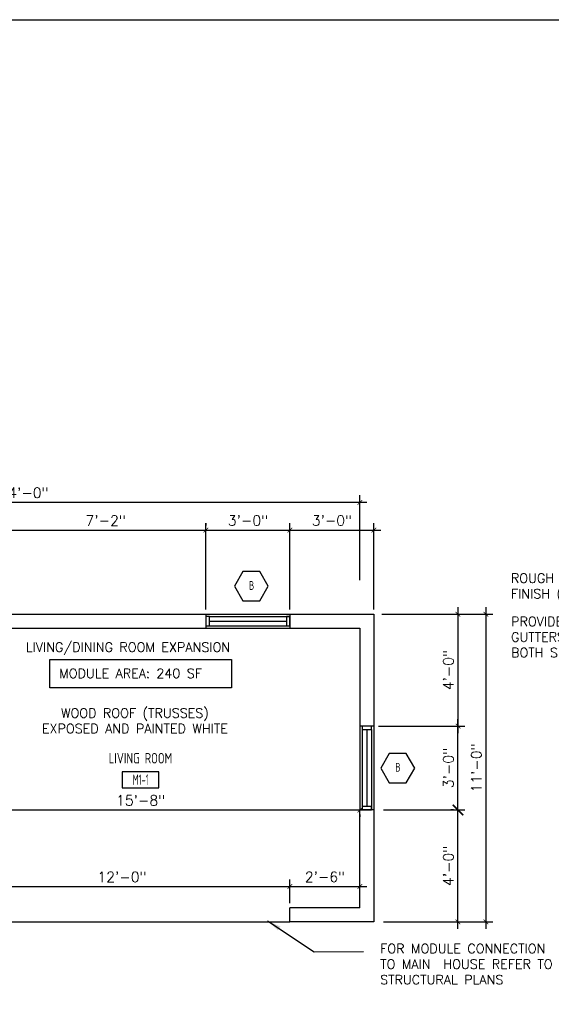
# Model space of a CAD drawing. Header units: inches. Extents: x -3803 to 30266, y -3756 to 4522.
# Tile 24 of 45: x 26828 to 27056, y 2819 to 3242. Entities that reach past the tile are written whole.
import ezdxf
from ezdxf.enums import TextEntityAlignment as Align

# ---------------------------------------------------------------- set-up
doc = ezdxf.new("R2010")
doc.units = ezdxf.units.IN
doc.header["$LTSCALE"] = 0.011
doc.header["$MEASUREMENT"] = 0
doc.header["$PDMODE"] = 1
doc.layers.get('0').update_dxf_attribs({"linetype": 'CONTINUOUS'})
doc.layers.get('Defpoints').update_dxf_attribs({"linetype": 'CONTINUOUS'})
for name, color, linetype in [('a-door', 2, 'CONTINUOUS'), ('G-SYMB', 1, 'CONTINUOUS'), ('TEXT', 2, 'CONTINUOUS'), ('Walls', 5, 'CONTINUOUS')]:
    doc.layers.add(name, color=color, linetype=linetype)
doc.layers.add('DIM', color=4, linetype='CONTINUOUS', lineweight=13)
doc.styles.add('MED', font='archstyl.shx', dxfattribs={"width": 0.8, "height": 0.125})
doc.styles.add('ROMANS', font='romans.shx')
doc.styles.add('SMA', font='archstyl.shx', dxfattribs={"width": 0.8, "height": 0.0625})
doc.dimstyles.new('ANGEL', dxfattribs={"dimtxt": 4.375, "dimasz": 2, "dimexe": 3, "dimexo": 2, "dimgap": 1.5, "dimtad": 1, "dimdec": 0, "dimzin": 3, "dimdsep": 46, "dimlunit": 4, "dimtxsty": 'ROMANS', "dimblk": 'ARCHTICK', "dimcen": 0, "dimdle": 3, "dimclrd": 4, "dimclre": 4, "dimclrt": 2, "dimadec": 0, "dimazin": 0, "dimtfac": 1, "dimtdec": 0, "dimtmove": 1, "dimatfit": 3, "dimfxl": 1, "dimfrac": 2, "dimtolj": 1, "dimtzin": 0, "dimarcsym": 0})
doc.dimstyles.new('Copy of STANDARD', dxfattribs={"dimtxt": 8, "dimasz": 3, "dimexe": 3, "dimexo": 3, "dimgap": 3, "dimtad": 1, "dimrnd": 1, "dimzin": 3, "dimdsep": 46, "dimlunit": 4, "dimtxsty": 'Standard', "dimblk": 'ARCHTICK', "dimcen": 3, "dimdle": 3, "dimadec": 0, "dimazin": 0, "dimtfac": 1, "dimtix": 1, "dimtofl": 0, "dimtmove": 1, "dimatfit": 3, "dimfxl": 3, "dimtolj": 1, "dimtzin": 0, "dimlwd": -1, "dimlwe": -1, "dimarcsym": 0})

# ---------------------------------------------------------------- blocks, each defined once
blk = doc.blocks.new('AINC-WINID')
at = {"layer": 'G-SYMB', "linetype": 'Continuous'}
blk.add_lwpolyline([(0.2577038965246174, 20.26712014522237), (0.1674929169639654, 20.42337014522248), (-0.01292904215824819, 20.42337014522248), (-0.1031400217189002, 20.26712014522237), (-0.01292904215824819, 20.11087014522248), (0.1674929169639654, 20.11087014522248)], close=True, dxfattribs=at)
at = {"layer": 'G-SYMB', "color": 4, "linetype": 'Continuous', "style": 'SMA', "width": 0.75}
blk.add_attdef('WNUM', text='', height=0.09375, dxfattribs=at).set_placement((0.07928445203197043, 20.27531187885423), align=Align.MIDDLE)
blk = doc.blocks.new('_ArchTick')
at = {"color": 0, "linetype": 'ByBlock', "const_width": 0.15}
blk.add_lwpolyline([(-0.5, -0.5), (0.5, 0.5)], dxfattribs=at)
blk = doc.blocks.new('*D407')
at = {"layer": 'Defpoints', "color": 0, "ltscale": 10, "transparency": 16777216}
for p in [(42.0000028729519, 245.481821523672), (42.11877584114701, 113.4818215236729), (54.00000287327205, 113.4818215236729)]:
    blk.add_point(p, dxfattribs=at)
at = {"layer": 'DIM', "color": 4, "lineweight": -2, "ltscale": 10, "transparency": 16777216}
for p, q in [((44.0000028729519, 245.481821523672), (57.00000287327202, 245.481821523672)), ((54.00000287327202, 248.481821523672), (54.00000287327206, 110.4818215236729)), ((44.11877584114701, 113.4818215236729), (57.00000287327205, 113.4818215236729))]:
    blk.add_line(p, q, dxfattribs=at)
at = {"layer": 'DIM', "color": 4, "lineweight": -2, "ltscale": 10, "transparency": 16777216, "xscale": 2, "yscale": 2, "zscale": 2}
for p, rotation in [((54.00000287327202, 245.481821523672), 90), ((54.00000287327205, 113.4818215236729), 270)]:
    blk.add_blockref('_ArchTick', p, dxfattribs=dict(at, rotation=rotation))
at = {"layer": 'DIM', "color": 2, "ltscale": 10, "transparency": 16777216, "insert": (49.89583620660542, 179.4818215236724), "char_height": 4.375, "attachment_point": 5, "rotation": 90, "style": 'ROMANS'}
blk.add_mtext('\\A1;11\'-0"', dxfattribs=at)
blk = doc.blocks.new('*D408')
at = {"layer": 'Defpoints', "color": 0, "ltscale": 10, "transparency": 16777216}
for p in [(8.090354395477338, 161.481821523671), (42.0117038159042, 161.481821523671), (8.0903543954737, 113.4818215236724)]:
    blk.add_point(p, dxfattribs=at)
at = {"layer": 'DIM', "color": 4, "lineweight": -2, "ltscale": 10, "transparency": 16777216}
for p, q in [((10.09035439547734, 161.481821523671), (45.0117038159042, 161.481821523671)), ((42.01170381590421, 110.4818215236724), (42.0117038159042, 164.481821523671)), ((10.0903543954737, 113.4818215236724), (45.01170381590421, 113.4818215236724))]:
    blk.add_line(p, q, dxfattribs=at)
at = {"layer": 'DIM', "color": 4, "lineweight": -2, "ltscale": 10, "transparency": 16777216, "xscale": 2, "yscale": 2, "zscale": 2}
for p, rotation in [((42.0117038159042, 161.481821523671), 90), ((42.01170381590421, 113.4818215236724), 270)]:
    blk.add_blockref('_ArchTick', p, dxfattribs=dict(at, rotation=rotation))
at = {"layer": 'DIM', "color": 2, "ltscale": 10, "transparency": 16777216, "insert": (37.90753714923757, 137.4818215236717), "char_height": 4.375, "attachment_point": 5, "rotation": 90, "style": 'ROMANS'}
blk.add_mtext('\\A1;4\'-0"', dxfattribs=at)
blk = doc.blocks.new('*D409')
at = {"layer": 'Defpoints', "color": 0, "ltscale": 10, "transparency": 16777216}
for p in [(6.000002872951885, 197.4818215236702), (42.01170381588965, 197.4818215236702), (42.04143663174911, 161.481821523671)]:
    blk.add_point(p, dxfattribs=at)
at = {"layer": 'DIM', "color": 4, "lineweight": -2, "ltscale": 10, "transparency": 16777216}
for p, q in [((42.01170381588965, 158.481821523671), (42.01170381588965, 200.4818215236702)), ((8.000002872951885, 197.4818215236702), (45.01170381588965, 197.4818215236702)), ((40.04143663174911, 161.481821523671), (39.01170381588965, 161.481821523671))]:
    blk.add_line(p, q, dxfattribs=at)
at = {"layer": 'DIM', "color": 4, "lineweight": -2, "ltscale": 10, "transparency": 16777216, "xscale": 2, "yscale": 2, "zscale": 2}
for p, rotation in [((42.01170381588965, 197.4818215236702), 90), ((42.01170381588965, 161.481821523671), 270)]:
    blk.add_blockref('_ArchTick', p, dxfattribs=dict(at, rotation=rotation))
at = {"layer": 'DIM', "color": 2, "ltscale": 10, "transparency": 16777216, "insert": (37.90753714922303, 179.4818215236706), "char_height": 4.375, "attachment_point": 5, "rotation": 90, "style": 'ROMANS'}
blk.add_mtext('\\A1;3\'-0"', dxfattribs=at)
blk = doc.blocks.new('*D410')
at = {"layer": 'Defpoints', "color": 0, "ltscale": 10, "transparency": 16777216}
for p in [(7.412455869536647, 245.481821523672), (7.412455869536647, 197.4818215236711), (42.0117038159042, 197.4818215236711)]:
    blk.add_point(p, dxfattribs=at)
at = {"layer": 'DIM', "color": 4, "lineweight": -2, "ltscale": 10, "transparency": 16777216}
for p, q in [((9.412455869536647, 245.481821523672), (45.01170381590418, 245.481821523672)), ((42.01170381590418, 248.481821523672), (42.0117038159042, 194.4818215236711)), ((9.412455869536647, 197.4818215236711), (45.0117038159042, 197.4818215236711))]:
    blk.add_line(p, q, dxfattribs=at)
at = {"layer": 'DIM', "color": 4, "lineweight": -2, "ltscale": 10, "transparency": 16777216, "xscale": 2, "yscale": 2, "zscale": 2}
for p, rotation in [((42.01170381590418, 245.481821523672), 90), ((42.0117038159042, 197.4818215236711), 270)]:
    blk.add_blockref('_ArchTick', p, dxfattribs=dict(at, rotation=rotation))
at = {"layer": 'DIM', "color": 2, "ltscale": 10, "transparency": 16777216, "insert": (37.90753714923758, 221.4818215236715), "char_height": 4.375, "attachment_point": 5, "rotation": 90, "style": 'ROMANS'}
blk.add_mtext('\\A1;4\'-0"', dxfattribs=at)
blk = doc.blocks.new('*D412')
at = {"layer": 'Defpoints', "color": 0, "transparency": 16777216}
for p in [(2.872951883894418e-06, 293.4818215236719), (2.872951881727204e-06, 258.0885292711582), (-287.9999971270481, 245.4818215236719)]:
    blk.add_point(p, dxfattribs=at)
at = {"layer": 'DIM', "color": 4, "lineweight": -2, "transparency": 16777216}
for p, q in [((-287.9999971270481, 247.4818215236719), (-287.9999971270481, 296.4818215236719)), ((2.872951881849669e-06, 260.0885292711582), (2.872951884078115e-06, 296.4818215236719)), ((-290.9999971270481, 293.4818215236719), (3.000002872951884, 293.4818215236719))]:
    blk.add_line(p, q, dxfattribs=at)
at = {"layer": 'DIM', "color": 4, "lineweight": -2, "transparency": 16777216, "xscale": 2, "yscale": 2, "zscale": 2, "rotation": 180}
blk.add_blockref('_ArchTick', (-287.9999971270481, 293.4818215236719), dxfattribs=at)
at = {"layer": 'DIM', "color": 4, "lineweight": -2, "transparency": 16777216, "xscale": 2, "yscale": 2, "zscale": 2}
blk.add_blockref('_ArchTick', (2.872951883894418e-06, 293.4818215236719), dxfattribs=at)
at = {"layer": 'DIM', "color": 2, "transparency": 16777216, "insert": (-143.9999971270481, 297.5859881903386), "char_height": 4.375, "attachment_point": 5, "style": 'ROMANS'}
blk.add_mtext('\\A1;24\'-0"', dxfattribs=at)
blk = doc.blocks.new('*D415')
at = {"layer": 'Defpoints', "color": 0, "ltscale": 10, "transparency": 16777216}
for p in [(-187.9999971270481, 161.4818215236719), (2.872951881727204e-06, 161.4818215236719), (2.872951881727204e-06, 161.4818215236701)]:
    blk.add_point(p, dxfattribs=at)
at = {"layer": 'DIM', "color": 4, "lineweight": -2, "ltscale": 10, "transparency": 16777216}
for p, q in [((-190.9999971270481, 161.4818215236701), (3.000002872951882, 161.4818215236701)), ((-187.9999971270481, 159.4818215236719), (-187.9999971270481, 158.4818215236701)), ((2.872951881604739e-06, 159.4818215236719), (2.872951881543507e-06, 158.4818215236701))]:
    blk.add_line(p, q, dxfattribs=at)
at = {"layer": 'DIM', "color": 4, "lineweight": -2, "ltscale": 10, "transparency": 16777216, "xscale": 2, "yscale": 2, "zscale": 2, "rotation": 180}
blk.add_blockref('_ArchTick', (-187.9999971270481, 161.4818215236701), dxfattribs=at)
at = {"layer": 'DIM', "color": 4, "lineweight": -2, "ltscale": 10, "transparency": 16777216, "xscale": 2, "yscale": 2, "zscale": 2}
blk.add_blockref('_ArchTick', (2.872951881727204e-06, 161.4818215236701), dxfattribs=at)
at = {"layer": 'DIM', "color": 2, "ltscale": 10, "transparency": 16777216, "insert": (-93.99999712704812, 165.5859881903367), "char_height": 4.375, "attachment_point": 5, "style": 'ROMANS'}
blk.add_mtext('\\A1;15\'-8"', dxfattribs=at)
blk = doc.blocks.new('*D416')
at = {"layer": 'Defpoints', "color": 0, "transparency": 16777216}
for p in [(-29.99999712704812, 128.6456505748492), (-173.9999971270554, 119.4818215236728), (-29.99999712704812, 119.4818215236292)]:
    blk.add_point(p, dxfattribs=at)
at = {"layer": 'DIM', "color": 4, "lineweight": -2, "transparency": 16777216}
for p, q in [((-173.9999971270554, 121.4818215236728), (-173.9999971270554, 131.6456505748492)), ((-29.99999712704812, 121.4818215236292), (-29.99999712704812, 131.6456505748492)), ((-176.9999971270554, 128.6456505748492), (-26.99999712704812, 128.6456505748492))]:
    blk.add_line(p, q, dxfattribs=at)
at = {"layer": 'DIM', "color": 4, "lineweight": -2, "transparency": 16777216, "xscale": 2, "yscale": 2, "zscale": 2, "rotation": 180}
blk.add_blockref('_ArchTick', (-173.9999971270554, 128.6456505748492), dxfattribs=at)
at = {"layer": 'DIM', "color": 4, "lineweight": -2, "transparency": 16777216, "xscale": 2, "yscale": 2, "zscale": 2}
blk.add_blockref('_ArchTick', (-29.99999712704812, 128.6456505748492), dxfattribs=at)
at = {"layer": 'DIM', "color": 2, "transparency": 16777216, "insert": (-101.9999971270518, 132.7498172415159), "char_height": 4.375, "attachment_point": 5, "style": 'ROMANS'}
blk.add_mtext('\\A1;12\'-0"', dxfattribs=at)
blk = doc.blocks.new('AINC-ROOMID')
at = {"layer": 'G-SYMB'}
blk.add_lwpolyline([(-0.2473152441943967, -0.3518933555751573), (0.2532671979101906, -0.3518933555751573), (0.2532671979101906, -0.1607061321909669), (-0.2473152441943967, -0.1607061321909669)], close=True, dxfattribs=at)
at = {"layer": 'G-SYMB', "color": 4, "linetype": 'Continuous', "style": 'MED', "oblique": -180, "text_generation_flag": 6}
for tag, p in [('%%UROOM-ID', (0, 0.2092985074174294)), ('%%USPAN', (0, 0))]:
    blk.add_attdef(tag, text='', height=0.125, rotation=180, dxfattribs=at).set_placement(p, align=Align.MIDDLE)
at = {"layer": 'G-SYMB', "color": 4, "linetype": 'Continuous', "style": 'MED', "text_generation_flag": 6, "width": 0.75}
blk.add_attdef('R-NUM', text='', height=0.125, rotation=180, dxfattribs=at).set_placement((0.002975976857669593, -0.2562997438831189), align=Align.MIDDLE)
blk = doc.blocks.new('*D429')
at = {"layer": 'Defpoints', "color": 0, "ltscale": 10, "transparency": 16777216}
for p in [(6.000002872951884, 281.549909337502), (-29.99999712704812, 245.4818215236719), (6.000002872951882, 245.4818215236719)]:
    blk.add_point(p, dxfattribs=at)
at = {"layer": 'DIM', "color": 4, "lineweight": -2, "ltscale": 10, "transparency": 16777216}
for p, q in [((-29.99999712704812, 247.4818215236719), (-29.99999712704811, 284.549909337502)), ((6.000002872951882, 247.4818215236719), (6.000002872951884, 284.549909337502)), ((-32.99999712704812, 281.549909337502), (9.000002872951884, 281.549909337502))]:
    blk.add_line(p, q, dxfattribs=at)
at = {"layer": 'DIM', "color": 4, "lineweight": -2, "ltscale": 10, "transparency": 16777216, "xscale": 2, "yscale": 2, "zscale": 2, "rotation": 180}
blk.add_blockref('_ArchTick', (-29.99999712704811, 281.549909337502), dxfattribs=at)
at = {"layer": 'DIM', "color": 4, "lineweight": -2, "ltscale": 10, "transparency": 16777216, "xscale": 2, "yscale": 2, "zscale": 2}
blk.add_blockref('_ArchTick', (6.000002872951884, 281.549909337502), dxfattribs=at)
at = {"layer": 'DIM', "color": 2, "ltscale": 10, "transparency": 16777216, "insert": (-11.99999712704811, 285.6540760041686), "char_height": 4.375, "attachment_point": 5, "style": 'ROMANS'}
blk.add_mtext('\\A1;3\'-0"', dxfattribs=at)
blk = doc.blocks.new('*D479')
at = {"layer": 'Defpoints', "color": 0, "ltscale": 10, "transparency": 16777216}
for p in [(2.872951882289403e-06, 128.66322993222), (-29.99999712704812, 119.4818215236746), (2.872951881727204e-06, 119.4818215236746)]:
    blk.add_point(p, dxfattribs=at)
at = {"layer": 'DIM', "color": 4, "lineweight": -2, "ltscale": 10, "transparency": 16777216}
for p, q in [((-29.99999712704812, 121.4818215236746), (-29.99999712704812, 131.66322993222)), ((2.872951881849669e-06, 121.4818215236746), (2.8729518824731e-06, 131.66322993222)), ((-32.99999712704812, 128.66322993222), (3.000002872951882, 128.66322993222))]:
    blk.add_line(p, q, dxfattribs=at)
at = {"layer": 'DIM', "color": 4, "lineweight": -2, "ltscale": 10, "transparency": 16777216, "xscale": 2, "yscale": 2, "zscale": 2, "rotation": 180}
blk.add_blockref('_ArchTick', (-29.99999712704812, 128.66322993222), dxfattribs=at)
at = {"layer": 'DIM', "color": 4, "lineweight": -2, "ltscale": 10, "transparency": 16777216, "xscale": 2, "yscale": 2, "zscale": 2}
blk.add_blockref('_ArchTick', (2.872951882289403e-06, 128.66322993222), dxfattribs=at)
at = {"layer": 'DIM', "color": 2, "ltscale": 10, "transparency": 16777216, "insert": (-14.99999712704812, 132.7673965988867), "char_height": 4.375, "attachment_point": 5, "style": 'ROMANS'}
blk.add_mtext('\\A1;2\'-6"', dxfattribs=at)
blk = doc.blocks.new('*D431')
at = {"layer": 'Defpoints', "color": 0, "ltscale": 10, "transparency": 16777216}
for p in [(-151.9999971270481, 281.4818215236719), (-65.99999721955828, 281.5349216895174), (-65.99999721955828, 245.4818208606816)]:
    blk.add_point(p, dxfattribs=at)
at = {"layer": 'DIM', "color": 4, "lineweight": -2, "ltscale": 10, "transparency": 16777216}
for p, q in [((-151.9999971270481, 283.4818215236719), (-151.9999971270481, 284.5349216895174)), ((-65.99999721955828, 247.4818208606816), (-65.99999721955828, 284.5349216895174)), ((-154.9999971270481, 281.5349216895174), (-62.99999721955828, 281.5349216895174))]:
    blk.add_line(p, q, dxfattribs=at)
at = {"layer": 'DIM', "color": 4, "lineweight": -2, "ltscale": 10, "transparency": 16777216, "xscale": 2, "yscale": 2, "zscale": 2, "rotation": 180}
blk.add_blockref('_ArchTick', (-151.9999971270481, 281.5349216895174), dxfattribs=at)
at = {"layer": 'DIM', "color": 4, "lineweight": -2, "ltscale": 10, "transparency": 16777216, "xscale": 2, "yscale": 2, "zscale": 2}
blk.add_blockref('_ArchTick', (-65.99999721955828, 281.5349216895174), dxfattribs=at)
at = {"layer": 'DIM', "color": 2, "ltscale": 10, "transparency": 16777216, "insert": (-108.9999971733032, 285.6390883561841), "char_height": 4.375, "attachment_point": 5, "style": 'ROMANS'}
blk.add_mtext('\\A1;7\'-2"', dxfattribs=at)
blk = doc.blocks.new('*D432')
at = {"layer": 'Defpoints', "color": 0, "ltscale": 10, "transparency": 16777216}
for p in [(-65.9850088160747, 281.5499100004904), (-29.99999712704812, 281.5499100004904), (-29.99999712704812, 257.4818208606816)]:
    blk.add_point(p, dxfattribs=at)
at = {"layer": 'DIM', "color": 4, "lineweight": -2, "ltscale": 10, "transparency": 16777216}
for p, q in [((-65.9850088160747, 283.5499100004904), (-65.9850088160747, 284.5499100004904)), ((-29.99999712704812, 259.4818208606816), (-29.99999712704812, 284.5499100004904)), ((-68.9850088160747, 281.5499100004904), (-26.99999712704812, 281.5499100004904))]:
    blk.add_line(p, q, dxfattribs=at)
at = {"layer": 'DIM', "color": 4, "lineweight": -2, "ltscale": 10, "transparency": 16777216, "xscale": 2, "yscale": 2, "zscale": 2, "rotation": 180}
blk.add_blockref('_ArchTick', (-65.9850088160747, 281.5499100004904), dxfattribs=at)
at = {"layer": 'DIM', "color": 4, "lineweight": -2, "ltscale": 10, "transparency": 16777216, "xscale": 2, "yscale": 2, "zscale": 2}
blk.add_blockref('_ArchTick', (-29.99999712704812, 281.5499100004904), dxfattribs=at)
at = {"layer": 'DIM', "color": 2, "ltscale": 10, "transparency": 16777216, "insert": (-47.99250297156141, 285.6540766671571), "char_height": 4.375, "attachment_point": 5, "style": 'ROMANS'}
blk.add_mtext('\\A1;3\'-0"', dxfattribs=at)
blk = doc.blocks.new('typical interior floor plan')
at = {"color": 1}
blk.add_line((-173.9999971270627, 113.4818215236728), (-29.99999712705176, 113.4818215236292), dxfattribs=at)
at = {"layer": 'a-door'}
for p, q in [((-65.99999712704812, 245.4818208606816), (-29.99999712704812, 245.4818208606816)), ((-64.49999712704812, 244.4818208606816), (-29.9999991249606, 244.4818208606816)), ((-64.49999712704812, 242.4818208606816), (-31.4999991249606, 242.4818208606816)), ((-65.99999712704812, 239.4818208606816), (-29.99999712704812, 239.4818221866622)), ((-64.49999712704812, 240.4818208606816), (-29.9999991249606, 240.4818208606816)), ((2.872951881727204e-06, 197.4818215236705), (4.198929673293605e-06, 161.4818215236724)), ((1.000002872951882, 195.9818215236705), (1.000002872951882, 161.4818235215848)), ((3.000002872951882, 195.9818215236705), (3.000002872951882, 162.9818235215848)), ((5.000002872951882, 195.9818215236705), (5.000002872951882, 161.4818235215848)), ((6.000002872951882, 197.4818215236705), (6.000002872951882, 161.4818215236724))]:
    blk.add_line(p, q, dxfattribs=at)
for points in [[(-65.99999712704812, 240.4818208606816), (-64.49999712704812, 240.4818208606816), (-64.49999712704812, 244.4818208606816), (-65.99999712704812, 244.4818208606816)], [(-31.4999991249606, 240.4818208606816), (-29.9999991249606, 240.4818208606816), (-29.9999991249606, 244.4818208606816), (-31.4999991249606, 244.4818208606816)], [(1.000002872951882, 197.4818215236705), (1.000002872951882, 195.9818215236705), (5.000002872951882, 195.9818215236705), (5.000002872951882, 197.4818215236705)], [(1.000002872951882, 162.9818235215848), (1.000002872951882, 161.4818235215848), (5.000002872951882, 161.4818235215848), (5.000002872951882, 162.9818235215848)]]:
    blk.add_lwpolyline(points, close=True, dxfattribs=at)
at = {"layer": 'TEXT', "color": 2}
blk.add_lwpolyline([(-132.9040099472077, 226.0986319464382), (-55.09598333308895, 226.0986319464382), (-55.09598333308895, 213.8900971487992), (-132.9040099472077, 213.8900971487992)], close=True, dxfattribs=at)
at = {"layer": 'Walls'}
for p, q in [((-151.9999971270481, 245.4818215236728), (-65.99999712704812, 245.4818208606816)), ((-65.99999712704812, 245.4818208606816), (-65.99999712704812, 239.4818208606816)), ((-29.99999712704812, 245.4818215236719), (-29.99999712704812, 239.4818215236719)), ((-29.99999712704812, 245.4818215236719), (6.000002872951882, 245.4818215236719)), ((-29.99999712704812, 245.4818208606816), (-29.99999712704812, 239.4818221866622)), ((6.000002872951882, 245.4818215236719), (6.000002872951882, 197.4818215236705)), ((-151.9999971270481, 239.4818215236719), (-65.99999712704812, 239.4818215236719)), ((-29.99999712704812, 239.4818215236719), (2.872951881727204e-06, 239.4818215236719)), ((2.872951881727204e-06, 239.4818215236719), (2.872955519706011e-06, 197.4818215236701)), ((6.000002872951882, 197.4818215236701), (2.872951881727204e-06, 197.4818215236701)), ((6.000002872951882, 197.4818215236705), (2.872951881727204e-06, 197.4818215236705)), ((2.872951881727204e-06, 119.4818215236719), (4.198929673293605e-06, 161.4818215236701)), ((6.000002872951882, 161.4818215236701), (4.198929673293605e-06, 161.4818215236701)), ((6.000002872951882, 161.4818215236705), (4.198929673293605e-06, 161.4818215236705)), ((6.00000287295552, 161.4818215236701), (6.000002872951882, 113.4818215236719)), ((2.872951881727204e-06, 119.4818215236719), (-29.99999712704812, 119.4818215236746)), ((-29.99999712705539, 113.4818215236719), (-29.99999712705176, 119.4818215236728)), ((6.000002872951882, 113.4818215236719), (-29.99999712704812, 113.4818215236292))]:
    blk.add_line(p, q, dxfattribs=at)
at = {"xscale": 40.22379667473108, "yscale": 40.22379667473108, "zscale": 40.22379667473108}
for p in [(-49.64255899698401, -557.7386983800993), (13.10260739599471, -635.7386983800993)]:
    blk.add_blockref('AINC-WINID', p, dxfattribs=at).add_auto_attribs({'WNUM': 'B'})
ref = blk.add_blockref('AINC-ROOMID', (-94.09346640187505, 183.6924080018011), dxfattribs=dict(xscale=31.40809428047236, yscale=35.94597718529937, zscale=31.40809428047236))
ref.add_attrib('%%USPAN', 'LIVING ROOM', dxfattribs={"layer": 'G-SYMB', "color": 4, "linetype": 'Continuous', "height": 4.493247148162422, "rotation": 180, "style": 'MED', "text_generation_flag": 6, "width": 0.8737582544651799}).set_placement((-94.09346640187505, 183.6924080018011), align=Align.MIDDLE)
ref.add_attrib('R-NUM', 'M1-1', dxfattribs={"layer": 'G-SYMB', "color": 4, "linetype": 'Continuous', "height": 4.493247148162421, "rotation": 180, "style": 'MED', "text_generation_flag": 6, "width": 0.6553186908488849}).set_placement((-93.99999664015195, 174.4794632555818), align=Align.MIDDLE)
at = {"layer": 'DIM', "color": 4, "ltscale": 10, "xscale": 4.5, "yscale": 4.5, "zscale": 4.5, "rotation": 270}
blk.add_blockref('_ArchTick', (42.04143663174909, 161.481821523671), dxfattribs=at)
at = {"layer": 'TEXT', "color": 2, "char_height": 4.000692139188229, "attachment_point": 1}
for s, insert, width in [('{\\Fromans|c0;LIVING/DINING ROOM EXPANSION}', (-143.2361833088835, 233.3260945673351), 137.2542559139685), ('{\\Fromans|c0;MODULE AREA: 240 SF}', (-128.9223401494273, 222.0729661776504), 137.2542559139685), ('{\\Fromans|c0;FOR MODULE CONNECTION\\PTO MAIN  HOUSE REFER TO STRUCTURAL PLANS}', (8.658578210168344, 104.0181311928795), 92.39477326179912)]:
    blk.add_mtext(s, dxfattribs=dict(at, insert=insert, width=width))
at = {"layer": 'DIM'}
for base, p1, p2, picture, middle in [((2.872951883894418e-06, 293.4818215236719), (-287.9999971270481, 245.4818215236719), (2.872951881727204e-06, 258.0885292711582), '*D412', (-143.9999971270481, 297.5859881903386)), ((-29.99999712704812, 128.6456505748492), (-173.9999971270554, 119.4818215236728), (-29.99999712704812, 119.4818215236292), '*D416', (-101.9999971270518, 132.7498172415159))]:
    dim = blk.add_linear_dim(base=base, p1=p1, p2=p2, dimstyle='ANGEL', dxfattribs=at)
    dim.commit()
    dim.dimension.update_dxf_attribs({"geometry": picture, "text_midpoint": middle})
at = {"layer": 'DIM', "ltscale": 10}
for base, p1, p2, picture, middle in [((-65.99999721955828, 281.5349216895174), (-151.9999971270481, 281.4818215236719), (-65.99999721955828, 245.4818208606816), '*D431', (-108.9999971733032, 285.6390883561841)), ((-29.99999712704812, 281.5499100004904), (-65.9850088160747, 281.5499100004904), (-29.99999712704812, 257.4818208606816), '*D432', (-47.99250297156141, 285.6540766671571)), ((6.000002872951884, 281.549909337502), (-29.99999712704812, 245.4818215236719), (6.000002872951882, 245.4818215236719), '*D429', (-11.99999712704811, 285.6540760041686)), ((2.872951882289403e-06, 128.66322993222), (-29.99999712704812, 119.4818215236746), (2.872951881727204e-06, 119.4818215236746), '*D479', (-14.99999712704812, 132.7673965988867))]:
    dim = blk.add_linear_dim(base=base, p1=p1, p2=p2, dimstyle='ANGEL', dxfattribs=at)
    dim.commit()
    dim.dimension.update_dxf_attribs({"geometry": picture, "text_midpoint": middle})
for p1, p2, distance, picture, middle in [((7.412455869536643, 245.4818215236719), (7.412455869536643, 197.481821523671), 34.599247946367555, '*D410', (37.90753714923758, 221.4818215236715)), ((8.090354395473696, 113.4818215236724), (8.090354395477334, 161.481821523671), -33.921349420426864, '*D408', (37.90753714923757, 137.4818215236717))]:
    dim = blk.add_aligned_dim(p1=p1, p2=p2, distance=distance, dimstyle='ANGEL', dxfattribs=at)
    dim.commit()
    dim.dimension.update_dxf_attribs({"geometry": picture, "text_midpoint": middle})
for base, p1, p2, picture, middle in [((54.00000287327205, 113.4818215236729), (42.00000287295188, 245.4818215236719), (42.118775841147, 113.4818215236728), '*D407', (49.89583620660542, 179.4818215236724)), ((42.01170381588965, 197.4818215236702), (42.04143663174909, 161.481821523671), (6.000002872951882, 197.4818215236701), '*D409', (37.90753714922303, 179.4818215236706))]:
    dim = blk.add_linear_dim(base=base, p1=p1, p2=p2, angle=90, dimstyle='ANGEL', dxfattribs=at)
    dim.commit()
    dim.dimension.update_dxf_attribs({"geometry": picture, "text_midpoint": middle})
at = {"layer": 'DIM', "color": 2, "ltscale": 10}
dim = blk.add_linear_dim(base=(2.872951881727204e-06, 161.4818215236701), p1=(-187.9999971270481, 161.4818215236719), p2=(2.872951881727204e-06, 161.4818215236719), dimstyle='ANGEL', dxfattribs=at)
dim.commit()
dim.dimension.update_dxf_attribs({"geometry": '*D415', "text_midpoint": (-93.99999712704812, 165.5859881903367)})
at = {"layer": 'TEXT', "color": 9, "ltscale": 10, "annotation_type": 0, "has_hookline": 1, "hookline_direction": 0, "text_width": 86.1101355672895}
blk.add_leader([(-39.6066754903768, 113.9276772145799), (-19.57329969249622, 100.6470582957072), (1.57894961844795, 100.708535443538)], dimstyle='Copy of STANDARD', override={"dimasz": 6, "dimtad": 0}, dxfattribs=at)

msp = doc.modelspace()

# ---------------------------------------------------------------- linework, layer by layer
at = {"layer": 'Defpoints', "ltscale": 10}
msp.add_lwpolyline([(26234.50808668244, 3241.895706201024), (28197.92659095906, 3241.895706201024), (28197.92659095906, 184.7981223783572), (26234.50808668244, 182.4597097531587)], close=True, dxfattribs=at)

# ---------------------------------------------------------------- block references
msp.add_blockref('typical interior floor plan', (26973.86756742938, 2741.357016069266))

# ---------------------------------------------------------------- texts
at = {"layer": 'TEXT', "color": 2, "char_height": 4.000692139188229, "width": 137.2542559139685}
for s, insert, attachment_point in [('{\\Fromans|c0;ROUGH STUCCO\\PFINISH (TYP)}', (27038.58037677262, 3004.278272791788), 1), ('\\pxql;{\\Fromans|c0;PROVIDE\\PGUTTERS\\PBOTH SIDES}', (27175.90985599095, 2985.708083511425), 3), ('\\pxqc;{\\Fromans|c0;WOOD ROOF (TRUSSES)\\PEXPOSED AND PAINTED WHITE }', (26808.76642889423, 2946.436122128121), 1)]:
    msp.add_mtext(s, dxfattribs=dict(at, insert=insert, attachment_point=attachment_point))

doc.saveas('drawing.dxf')
